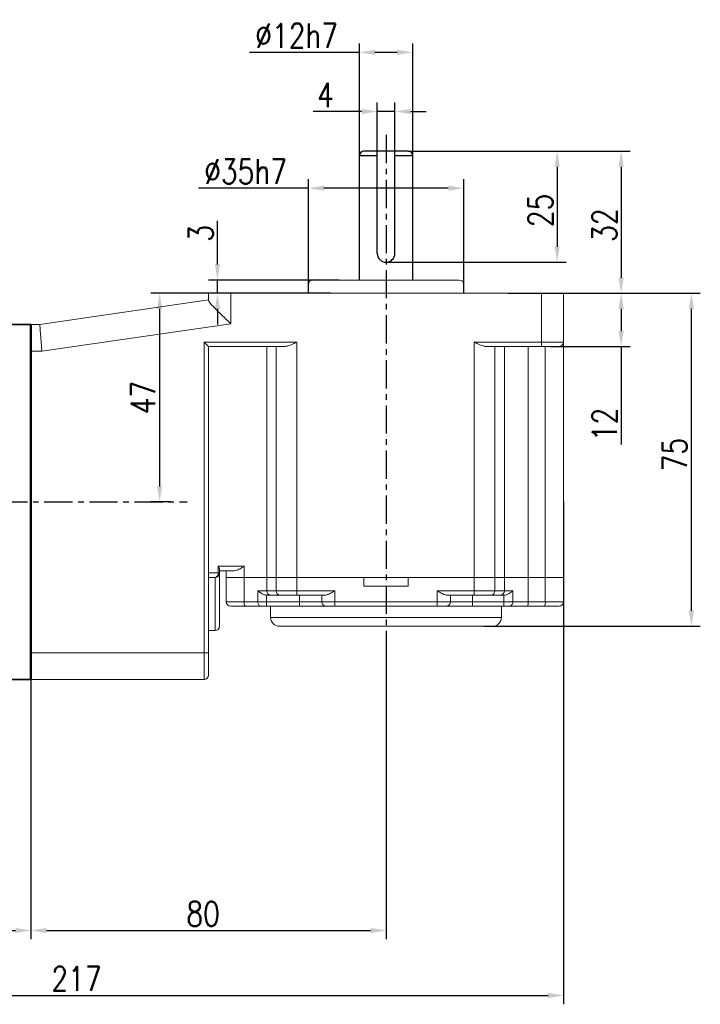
# Model space of a CAD drawing. Header units: inches. Extents: x -753 to 5070, y -3075 to 1581.
# Tile 21 of 178: x 1968 to 2122, y -2021 to -1799. Entities that reach past the tile are written whole.
import ezdxf

# ---------------------------------------------------------------- set-up
doc = ezdxf.new("R2010")
doc.units = ezdxf.units.IN
doc.header["$LTSCALE"] = 10
doc.header["$MEASUREMENT"] = 0
doc.linetypes.add('CENTER', pattern=[10.16, 6.35, -1.27, 1.27, -1.27])
for name, color, linetype in [('1轮廓实线层', 7, 'Continuous'), ('3中心线层', 1, 'CENTER'), ('7标注层', 4, 'Continuous')]:
    doc.layers.add(name, color=color, linetype=linetype)
doc.layers.add('图层2', color=4, linetype='Continuous', lineweight=40)
doc.styles.add('TH_GBDIM', font='romans.shx', dxfattribs={"width": 0.8, "bigfont": 'gbcbig.shx'})
doc.dimstyles.new('TH_GBDIM', dxfattribs={"dimtxt": 3.5, "dimasz": 2.5, "dimexe": 2, "dimexo": 0, "dimgap": 1, "dimtad": 1, "dimdec": 4, "dimdsep": 46, "dimtxsty": 'TH_GBDIM', "dimcen": 0.09, "dimclrd": 4, "dimclre": 4, "dimclrt": 3, "dimadec": 0, "dimazin": 0, "dimtfac": 1, "dimtdec": 4, "dimtmove": 0, "dimatfit": 3, "dimfxl": 1, "dimtzin": 0, "dimarcsym": 0})

# ---------------------------------------------------------------- blocks, each defined once
blk = doc.blocks.new('*D370')
at = {"layer": '7标注层', "color": 4, "lineweight": -2, "transparency": 16777216}
for p, q in [((2050.8, -1941.97), (2050.8, -2006.43)), ((1970.8, -1947.89), (1970.8, -2006.43)), ((1974.3, -2004.43), (2047.3, -2004.43))]:
    blk.add_line(p, q, dxfattribs=at)
at = {"layer": '7标注层', "color": 4, "transparency": 16777216}
for points in [[(1974.3, -2003.85), (1974.3, -2005.02), (1970.8, -2004.43)], [(2047.3, -2003.85), (2047.3, -2005.02), (2050.8, -2004.43)]]:
    blk.add_solid(points, dxfattribs=at)
at = {"layer": 'Defpoints', "color": 0, "transparency": 16777216}
for p in [(2050.8, -1941.97), (1970.8, -1947.89), (2050.8, -2004.43)]:
    blk.add_point(p, dxfattribs=at)
at = {"layer": '7标注层', "color": 3, "transparency": 16777216, "insert": (2009.59, -2000.68), "char_height": 5.5, "attachment_point": 5, "style": 'TH_GBDIM'}
blk.add_mtext('80', dxfattribs=at)
blk = doc.blocks.new('*D387')
at = {"layer": '7标注层', "color": 4, "lineweight": -2, "transparency": 16777216}
for p, q in [((2010.8, -1860.89), (1997.79, -1860.89)), ((1999.79, -1864.39), (1999.79, -1904.39)), ((2002.33, -1907.89), (1997.79, -1907.89))]:
    blk.add_line(p, q, dxfattribs=at)
at = {"layer": '7标注层', "color": 4, "transparency": 16777216}
for points in [[(1999.21, -1864.39), (2000.37, -1864.39), (1999.79, -1860.89)], [(1999.21, -1904.39), (2000.37, -1904.39), (1999.79, -1907.89)]]:
    blk.add_solid(points, dxfattribs=at)
at = {"layer": 'Defpoints', "color": 0, "transparency": 16777216}
for p in [(2010.8, -1860.89), (1999.79, -1907.89), (2002.33, -1907.89)]:
    blk.add_point(p, dxfattribs=at)
at = {"layer": '7标注层', "color": 3, "transparency": 16777216, "insert": (1996.04, -1884.39), "char_height": 5.5, "attachment_point": 5, "rotation": 90, "style": 'TH_GBDIM'}
blk.add_mtext('{47}{}{}', dxfattribs=at)
blk = doc.blocks.new('*D388')
at = {"layer": '7标注层', "color": 4, "lineweight": -2, "transparency": 16777216}
for p, q in [((2090.8, -1860.89), (2105.76, -1860.89)), ((2103.76, -1864.39), (2103.76, -1869.39)), ((2087.8, -1872.89), (2105.76, -1872.89)), ((2103.76, -1872.89), (2103.76, -1894.98))]:
    blk.add_line(p, q, dxfattribs=at)
at = {"layer": '7标注层', "color": 4, "transparency": 16777216}
for points in [[(2103.17, -1864.39), (2104.34, -1864.39), (2103.76, -1860.89)], [(2103.17, -1869.39), (2104.34, -1869.39), (2103.76, -1872.89)]]:
    blk.add_solid(points, dxfattribs=at)
at = {"layer": 'Defpoints', "color": 0, "transparency": 16777216}
for p in [(2090.8, -1860.89), (2087.8, -1872.89), (2103.76, -1872.89)]:
    blk.add_point(p, dxfattribs=at)
at = {"layer": '7标注层', "color": 3, "transparency": 16777216, "insert": (2100.01, -1890.42), "char_height": 5.5, "attachment_point": 5, "rotation": 90, "style": 'TH_GBDIM'}
blk.add_mtext('{12}{}{}', dxfattribs=at)
blk = doc.blocks.new('*D396')
at = {"layer": '7标注层', "color": 4, "lineweight": -2, "transparency": 16777216}
for p, q in [((2090.8, -1860.89), (2121.59, -1860.89)), ((2119.59, -1932.39), (2119.59, -1864.39)), ((2072.84, -1935.89), (2121.59, -1935.89))]:
    blk.add_line(p, q, dxfattribs=at)
at = {"layer": '7标注层', "color": 4, "transparency": 16777216}
for points in [[(2119.01, -1864.39), (2120.18, -1864.39), (2119.59, -1860.89)], [(2119.01, -1932.39), (2120.18, -1932.39), (2119.59, -1935.89)]]:
    blk.add_solid(points, dxfattribs=at)
at = {"layer": 'Defpoints', "color": 0, "transparency": 16777216}
for p in [(2090.8, -1860.89), (2119.59, -1860.89), (2072.84, -1935.89)]:
    blk.add_point(p, dxfattribs=at)
at = {"layer": '7标注层', "color": 3, "transparency": 16777216, "insert": (2115.84, -1897.23), "char_height": 5.5, "attachment_point": 5, "rotation": 90, "style": 'TH_GBDIM'}
blk.add_mtext('{75}{}{}', dxfattribs=at)
blk = doc.blocks.new('*D397')
at = {"layer": '7标注层', "color": 4, "lineweight": -2, "transparency": 16777216}
for p, q in [((2012.83, -1854.39), (2012.83, -1844.58)), ((2040.26, -1857.89), (2010.83, -1857.89)), ((2012.83, -1860.89), (2012.83, -1857.89)), ((2038.3, -1860.89), (2010.83, -1860.89)), ((2012.83, -1864.39), (2012.83, -1867.89))]:
    blk.add_line(p, q, dxfattribs=at)
at = {"layer": '7标注层', "color": 4, "transparency": 16777216}
for points in [[(2012.25, -1854.39), (2013.41, -1854.39), (2012.83, -1857.89)], [(2012.25, -1864.39), (2013.41, -1864.39), (2012.83, -1860.89)]]:
    blk.add_solid(points, dxfattribs=at)
at = {"layer": 'Defpoints', "color": 0, "transparency": 16777216}
for p in [(2012.83, -1857.89), (2040.26, -1857.89), (2038.3, -1860.89)]:
    blk.add_point(p, dxfattribs=at)
at = {"layer": '7标注层', "color": 3, "transparency": 16777216, "insert": (2009.08, -1847.37), "char_height": 5.5, "attachment_point": 5, "rotation": 90, "style": 'TH_GBDIM'}
blk.add_mtext('{3}{}{}', dxfattribs=at)
blk = doc.blocks.new('*D398')
at = {"layer": '7标注层', "color": 4, "lineweight": -2, "transparency": 16777216}
for p, q in [((2055.8, -1828.89), (2091.35, -1828.89)), ((2089.35, -1832.39), (2089.35, -1850.39)), ((2050.8, -1853.89), (2091.35, -1853.89))]:
    blk.add_line(p, q, dxfattribs=at)
at = {"layer": '7标注层', "color": 4, "transparency": 16777216}
for points in [[(2088.76, -1832.39), (2089.93, -1832.39), (2089.35, -1828.89)], [(2088.76, -1850.39), (2089.93, -1850.39), (2089.35, -1853.89)]]:
    blk.add_solid(points, dxfattribs=at)
at = {"layer": 'Defpoints', "color": 0, "transparency": 16777216}
for p in [(2055.8, -1828.89), (2050.8, -1853.89), (2089.35, -1853.89)]:
    blk.add_point(p, dxfattribs=at)
at = {"layer": '7标注层', "color": 3, "transparency": 16777216, "insert": (2085.6, -1842.22), "char_height": 5.5, "attachment_point": 5, "rotation": 90, "style": 'TH_GBDIM'}
blk.add_mtext('{25}{}{}', dxfattribs=at)
blk = doc.blocks.new('*D399')
at = {"layer": '7标注层', "color": 4, "lineweight": -2, "transparency": 16777216}
for p, q in [((2060.48, -1828.89), (2105.76, -1828.89)), ((2103.76, -1832.39), (2103.76, -1857.39)), ((2078.34, -1860.89), (2105.76, -1860.89))]:
    blk.add_line(p, q, dxfattribs=at)
at = {"layer": '7标注层', "color": 4, "transparency": 16777216}
for points in [[(2103.17, -1832.39), (2104.34, -1832.39), (2103.76, -1828.89)], [(2103.17, -1857.39), (2104.34, -1857.39), (2103.76, -1860.89)]]:
    blk.add_solid(points, dxfattribs=at)
at = {"layer": 'Defpoints', "color": 0, "transparency": 16777216}
for p in [(2060.48, -1828.89), (2078.34, -1860.89), (2103.76, -1860.89)]:
    blk.add_point(p, dxfattribs=at)
at = {"layer": '7标注层', "color": 3, "transparency": 16777216, "insert": (2100.01, -1845.53), "char_height": 5.5, "attachment_point": 5, "rotation": 90, "style": 'TH_GBDIM'}
blk.add_mtext('{32}{}{}', dxfattribs=at)
blk = doc.blocks.new('*D400')
at = {"layer": '7标注层', "color": 4, "lineweight": -2, "transparency": 16777216}
for p, q in [((2048.8, -1831.89), (2048.8, -1817.93)), ((2052.8, -1831.89), (2052.8, -1817.93)), ((2045.3, -1819.93), (2034.35, -1819.93)), ((2052.8, -1819.93), (2048.8, -1819.93)), ((2056.3, -1819.93), (2059.8, -1819.93))]:
    blk.add_line(p, q, dxfattribs=at)
at = {"layer": '7标注层', "color": 4, "transparency": 16777216}
for points in [[(2045.3, -1819.34), (2045.3, -1820.51), (2048.8, -1819.93)], [(2056.3, -1819.34), (2056.3, -1820.51), (2052.8, -1819.93)]]:
    blk.add_solid(points, dxfattribs=at)
at = {"layer": 'Defpoints', "color": 0, "transparency": 16777216}
for p in [(2052.8, -1819.93), (2048.8, -1831.89), (2052.8, -1831.89)]:
    blk.add_point(p, dxfattribs=at)
at = {"layer": '7标注层', "color": 3, "transparency": 16777216, "insert": (2037.13, -1816.18), "char_height": 5.5, "attachment_point": 5, "style": 'TH_GBDIM'}
blk.add_mtext('{4}{}{}', dxfattribs=at)
blk = doc.blocks.new('*D402')
at = {"layer": '7标注层', "color": 4, "lineweight": -2, "transparency": 16777216}
for p, q in [((1873.8, -1907.89), (1873.8, -2021.07)), ((2090.8, -1907.89), (2090.8, -2021.07)), ((1877.3, -2019.07), (2087.3, -2019.07))]:
    blk.add_line(p, q, dxfattribs=at)
at = {"layer": '7标注层', "color": 4, "transparency": 16777216}
for points in [[(1877.3, -2018.49), (1877.3, -2019.66), (1873.8, -2019.07)], [(2087.3, -2018.49), (2087.3, -2019.66), (2090.8, -2019.07)]]:
    blk.add_solid(points, dxfattribs=at)
at = {"layer": 'Defpoints', "color": 0, "transparency": 16777216}
for p in [(1873.8, -1907.89), (2090.8, -1907.89), (2090.8, -2019.07)]:
    blk.add_point(p, dxfattribs=at)
at = {"layer": '7标注层', "color": 3, "transparency": 16777216, "insert": (1981.06, -2015.32), "char_height": 5.5, "attachment_point": 5, "style": 'TH_GBDIM'}
blk.add_mtext('217', dxfattribs=at)
blk = doc.blocks.new('*D352')
at = {"layer": '7标注层', "color": 4, "lineweight": -2, "transparency": 16777216}
for p, q in [((2033.3, -1860.89), (2033.3, -1835.2)), ((2068.3, -1860.89), (2068.3, -1835.2)), ((2033.3, -1837.2), (2008.52, -1837.2)), ((2064.8, -1837.2), (2036.8, -1837.2))]:
    blk.add_line(p, q, dxfattribs=at)
at = {"layer": '7标注层', "color": 4, "transparency": 16777216}
for points in [[(2036.8, -1836.62), (2036.8, -1837.79), (2033.3, -1837.2)], [(2064.8, -1836.62), (2064.8, -1837.79), (2068.3, -1837.2)]]:
    blk.add_solid(points, dxfattribs=at)
at = {"layer": 'Defpoints', "color": 0, "transparency": 16777216}
for p in [(2068.3, -1837.2), (2033.3, -1860.89), (2068.3, -1860.89)]:
    blk.add_point(p, dxfattribs=at)
at = {"layer": '7标注层', "color": 3, "transparency": 16777216, "insert": (2019.16, -1833.45), "char_height": 5.5, "attachment_point": 5, "style": 'TH_GBDIM'}
blk.add_mtext('\\A1;%%c35h7', dxfattribs=at)
blk = doc.blocks.new('*D353')
at = {"layer": '7标注层', "color": 4, "lineweight": -2, "transparency": 16777216}
for p, q in [((2044.8, -1831.05), (2044.8, -1804.6)), ((2056.8, -1831.63), (2056.8, -1804.6)), ((2044.8, -1806.6), (2020.02, -1806.6)), ((2053.3, -1806.6), (2048.3, -1806.6))]:
    blk.add_line(p, q, dxfattribs=at)
at = {"layer": '7标注层', "color": 4, "transparency": 16777216}
for points in [[(2048.3, -1806.02), (2048.3, -1807.18), (2044.8, -1806.6)], [(2053.3, -1806.02), (2053.3, -1807.18), (2056.8, -1806.6)]]:
    blk.add_solid(points, dxfattribs=at)
at = {"layer": 'Defpoints', "color": 0, "transparency": 16777216}
for p in [(2056.8, -1806.6), (2044.8, -1831.05), (2056.8, -1831.63)]:
    blk.add_point(p, dxfattribs=at)
at = {"layer": '7标注层', "color": 3, "transparency": 16777216, "insert": (2030.66, -1802.85), "char_height": 5.5, "attachment_point": 5, "style": 'TH_GBDIM'}
blk.add_mtext('\\A1;%%c12h7', dxfattribs=at)
blk = doc.blocks.new('*D431')
at = {"layer": '7标注层', "color": 4, "lineweight": -2, "transparency": 16777216}
for p, q in [((1970.8, -1867.89), (1970.8, -2006.43)), ((1873.8, -1886.89), (1873.8, -2006.43)), ((1877.3, -2004.43), (1967.3, -2004.43))]:
    blk.add_line(p, q, dxfattribs=at)
at = {"layer": '7标注层', "color": 4, "transparency": 16777216}
for points in [[(1877.3, -2003.85), (1877.3, -2005.02), (1873.8, -2004.43)], [(1967.3, -2003.85), (1967.3, -2005.02), (1970.8, -2004.43)]]:
    blk.add_solid(points, dxfattribs=at)
at = {"layer": 'Defpoints', "color": 0, "transparency": 16777216}
for p in [(1970.8, -1867.89), (1873.8, -1886.89), (1970.8, -2004.43)]:
    blk.add_point(p, dxfattribs=at)
at = {"layer": '7标注层', "color": 3, "transparency": 16777216, "insert": (1922.3, -2000.68), "char_height": 5.5, "attachment_point": 5, "style": 'TH_GBDIM'}
blk.add_mtext('97', dxfattribs=at)

msp = doc.modelspace()

# ---------------------------------------------------------------- linework, layer by layer
at = {"layer": '1轮廓实线层'}
for p, q in [((2044.797, -1857.889), (2044.797, -1829.889)), ((2048.797, -1829.889), (2044.797, -1829.889)), ((2055.797, -1828.889), (2045.797, -1828.889)), ((2048.797, -1851.889), (2048.797, -1828.889)), ((2052.797, -1851.889), (2052.797, -1828.889)), ((2056.797, -1829.889), (2052.797, -1829.889)), ((2056.797, -1857.889), (2056.797, -1829.889)), ((1970.797, -1907.889), (1970.797, -1874.619))]:
    msp.add_line(p, q, dxfattribs=at)
at = {"layer": '1轮廓实线层', "color": 7, "linetype": 'Continuous', "lineweight": 15}
for p, q in [((2033.297, -1858.889), (2033.297, -1860.889)), ((2034.297, -1857.889), (2067.297, -1857.889)), ((2068.297, -1860.889), (2068.297, -1858.889)), ((2010.797, -1862.474), (2010.797, -1860.889)), ((2010.797, -1860.889), (2015.797, -1860.889)), ((2015.797, -1860.889), (2015.797, -1867.728)), ((2015.797, -1860.889), (2085.797, -1860.889)), ((2085.797, -1871.889), (2085.797, -1860.889)), ((2085.797, -1860.889), (2090.797, -1860.889)), ((2090.797, -1860.889), (2090.797, -1871.889)), ((1972.797, -1867.889), (2010.797, -1862.389)), ((2015.797, -1867.728), (1973.229, -1873.889)), ((1970.797, -1867.889), (1972.797, -1867.889)), ((2009.797, -1871.889), (2030.727, -1871.889)), ((2009.797, -1941.889), (2009.797, -1871.889)), ((2030.727, -1871.889), (2030.727, -1924.889)), ((2070.618, -1871.889), (2085.797, -1871.889)), ((2070.618, -1924.889), (2070.618, -1871.889)), ((2085.797, -1871.889), (2090.797, -1871.889)), ((2085.797, -1871.889), (2085.797, -1872.889)), ((2090.797, -1871.889), (2090.797, -1924.889)), ((1973.229, -1873.889), (1970.797, -1873.889)), ((2027.727, -1872.889), (2010.797, -1872.889)), ((2010.797, -1872.889), (2010.797, -1941.889)), ((2023.921, -1872.889), (2023.921, -1924.889)), ((2026.028, -1924.889), (2026.028, -1872.889)), ((2085.797, -1872.889), (2073.618, -1872.889)), ((2075.316, -1872.889), (2075.316, -1924.889)), ((2077.453, -1872.889), (2077.453, -1924.889)), ((2082.815, -1872.889), (2082.815, -1924.889)), ((2089.797, -1872.889), (2085.797, -1872.889)), ((2086.665, -1924.889), (2086.665, -1872.889)), ((2012.975, -1923.889), (2012.975, -1922.389)), ((2012.975, -1922.389), (2018.848, -1922.389)), ((2013.297, -1923.157), (2013.297, -1923.889)), ((2018.848, -1922.389), (2018.848, -1924.889)), ((2010.797, -1923.889), (2012.975, -1923.889)), ((2012.297, -1924.889), (2010.797, -1924.889)), ((2012.297, -1936.889), (2012.297, -1924.889)), ((2013.297, -1923.889), (2012.975, -1923.889)), ((2016.601, -1923.389), (2013.297, -1923.389)), ((2013.297, -1923.889), (2013.297, -1935.889)), ((2014.797, -1924.889), (2014.797, -1923.389)), ((2014.797, -1930.389), (2014.797, -1924.889)), ((2014.797, -1924.889), (2018.848, -1924.889)), ((2018.848, -1924.889), (2018.848, -1930.389)), ((2018.848, -1924.889), (2023.921, -1924.889)), ((2023.921, -1924.889), (2023.921, -1927.889)), ((2023.921, -1924.889), (2026.028, -1924.889)), ((2026.028, -1927.889), (2026.028, -1924.889)), ((2026.028, -1924.889), (2030.727, -1924.889)), ((2030.727, -1924.889), (2030.727, -1927.889)), ((2030.727, -1924.889), (2045.797, -1924.889)), ((2030.727, -1924.889), (2070.618, -1924.889)), ((2045.797, -1926.889), (2045.797, -1924.889)), ((2055.797, -1924.889), (2055.797, -1926.889)), ((2055.797, -1924.889), (2070.618, -1924.889)), ((2070.618, -1927.889), (2070.618, -1924.889)), ((2070.618, -1924.889), (2075.316, -1924.889)), ((2075.316, -1924.889), (2075.316, -1927.889)), ((2075.316, -1924.889), (2077.453, -1924.889)), ((2077.453, -1924.889), (2077.453, -1927.889)), ((2077.453, -1924.889), (2082.815, -1924.889)), ((2082.815, -1924.889), (2082.815, -1930.389)), ((2082.815, -1924.889), (2086.665, -1924.889)), ((2086.665, -1930.389), (2086.665, -1924.889)), ((2086.665, -1924.889), (2090.797, -1924.889)), ((2090.797, -1924.889), (2090.797, -1930.389)), ((2045.797, -1926.889), (2055.797, -1926.889)), ((2021.93, -1927.889), (2023.921, -1927.889)), ((2021.93, -1930.389), (2021.93, -1927.889)), ((2023.921, -1928.889), (2023.867, -1928.888)), ((2023.867, -1928.888), (2023.867, -1930.389)), ((2023.921, -1927.889), (2026.028, -1927.889)), ((2024.86, -1928.889), (2023.921, -1928.889)), ((2026.968, -1928.889), (2024.86, -1928.889)), ((2026.028, -1927.889), (2030.727, -1927.889)), ((2030.727, -1928.889), (2026.968, -1928.889)), ((2030.727, -1927.889), (2039.297, -1927.889)), ((2030.727, -1928.889), (2030.727, -1927.889)), ((2037.061, -1928.889), (2030.727, -1928.889)), ((2031.297, -1928.889), (2031.297, -1930.389)), ((2036.297, -1930.389), (2036.297, -1928.889)), ((2039.297, -1927.889), (2039.297, -1930.389)), ((2062.297, -1927.889), (2070.618, -1927.889)), ((2062.297, -1930.389), (2062.297, -1927.889)), ((2070.618, -1928.889), (2064.533, -1928.889)), ((2065.297, -1928.889), (2065.297, -1930.389)), ((2070.297, -1928.889), (2070.297, -1930.389)), ((2070.618, -1927.889), (2075.316, -1927.889)), ((2070.618, -1927.889), (2070.618, -1928.889)), ((2074.377, -1928.889), (2070.618, -1928.889)), ((2076.513, -1928.889), (2074.377, -1928.889)), ((2075.316, -1927.889), (2077.453, -1927.889)), ((2077.389, -1928.889), (2076.513, -1928.889)), ((2077.37, -1930.389), (2077.37, -1928.889)), ((2077.453, -1927.889), (2079.368, -1927.889)), ((2079.368, -1927.889), (2079.368, -1930.389)), ((2014.797, -1930.389), (2018.848, -1930.389)), ((2019.037, -1931.389), (2015.797, -1931.389)), ((2018.848, -1930.389), (2021.93, -1930.389)), ((2022.576, -1931.389), (2019.037, -1931.389)), ((2021.93, -1930.389), (2023.867, -1930.389)), ((2023.867, -1931.389), (2022.576, -1931.389)), ((2023.867, -1930.389), (2031.297, -1930.389)), ((2023.867, -1930.389), (2023.867, -1931.389)), ((2031.297, -1931.389), (2023.867, -1931.389)), ((2024.797, -1931.389), (2024.797, -1933.889)), ((2031.297, -1930.389), (2036.297, -1930.389)), ((2031.297, -1930.389), (2031.297, -1931.389)), ((2037.297, -1931.389), (2031.297, -1931.389)), ((2036.297, -1930.389), (2039.297, -1930.389)), ((2039.297, -1931.389), (2037.297, -1931.389)), ((2039.297, -1930.389), (2062.297, -1930.389)), ((2039.297, -1930.389), (2039.297, -1931.389)), ((2062.297, -1931.389), (2039.297, -1931.389)), ((2062.297, -1931.389), (2062.297, -1930.389)), ((2062.297, -1930.389), (2065.297, -1930.389)), ((2064.297, -1931.389), (2062.297, -1931.389)), ((2070.297, -1931.389), (2064.297, -1931.389)), ((2065.297, -1930.389), (2070.297, -1930.389)), ((2070.297, -1931.389), (2070.297, -1930.389)), ((2070.297, -1930.389), (2077.37, -1930.389)), ((2077.37, -1931.389), (2070.297, -1931.389)), ((2076.797, -1933.889), (2076.797, -1931.389)), ((2077.37, -1930.389), (2079.368, -1930.389)), ((2077.37, -1931.389), (2077.37, -1930.389)), ((2078.702, -1931.389), (2077.37, -1931.389)), ((2082.642, -1931.389), (2078.702, -1931.389)), ((2079.368, -1930.389), (2082.815, -1930.389)), ((2086.491, -1931.389), (2082.642, -1931.389)), ((2082.815, -1930.389), (2086.665, -1930.389)), ((2089.797, -1931.389), (2086.491, -1931.389)), ((2086.665, -1930.389), (2090.797, -1930.389)), ((2074.797, -1935.889), (2026.797, -1935.889)), ((2012.297, -1936.889), (2010.797, -1936.889)), ((1970.797, -1941.889), (2009.797, -1941.889)), ((2009.797, -1947.889), (2009.797, -1941.889)), ((2009.797, -1941.889), (2010.797, -1941.889)), ((2010.797, -1941.889), (2010.797, -1946.889)), ((2009.797, -1947.889), (1970.797, -1947.889))]:
    msp.add_line(p, q, dxfattribs=at)
at = {"layer": '1轮廓实线层', "color": 115, "linetype": 'Continuous', "lineweight": 15}
for p, q in [((2035.801, -1856.889), (2035.797, -1856.889)), ((2024.797, -1933.889), (2076.797, -1933.889))]:
    msp.add_line(p, q, dxfattribs=at)
at = {"layer": '1轮廓实线层', "color": 7, "linetype": 'Continuous', "lineweight": 15, "flags": 128}
for points in [[(1972.797, -1867.889), (1972.803, -1867.98), (1972.823, -1868.251), (1972.855, -1868.693), (1972.898, -1869.293), (1972.951, -1870.032), (1973.013, -1870.889), (1973.081, -1871.837), (1973.154, -1872.847), (1973.229, -1873.889)], [(2010.797, -1872.889), (2010.778, -1872.87), (2010.721, -1872.813), (2010.628, -1872.721), (2010.504, -1872.596), (2010.352, -1872.445), (2010.18, -1872.272), (2009.992, -1872.084), (2009.797, -1871.889)], [(2021.93, -1930.389), (2021.943, -1930.584), (2021.979, -1930.772), (2022.039, -1930.945), (2022.119, -1931.096), (2022.217, -1931.221), (2022.329, -1931.313), (2022.45, -1931.37), (2022.576, -1931.389)]]:
    msp.add_lwpolyline(points, dxfattribs=at)
at = {"layer": '1轮廓实线层'}
for centre, radius, start, end in [((2045.797, -1829.889), 1, 90, 180), ((2055.797, -1829.889), 1, 0, 90), ((2050.797, -1851.889), 2, 180, 0)]:
    msp.add_arc(centre, radius, start, end, dxfattribs=at)
at = {"layer": '1轮廓实线层', "color": 7, "linetype": 'Continuous', "lineweight": 15}
for centre, radius, start, end in [((2034.297, -1858.889), 1, 90, 180), ((2067.297, -1858.889), 1, 0, 90), ((2089.797, -1871.889), 1, 270, 0), ((2012.098, -1924.024), 0.888, 282.96715, 8.75181), ((2012.297, -1923.889), 1, 270, 0), ((2024.892, -1927.918), 0.971, 178.27456, 268.1638), ((2026.999, -1927.918), 0.971, 178.2746, 268.16376), ((2074.346, -1927.918), 0.971, 271.83621, 1.7254), ((2076.482, -1927.918), 0.971, 271.83631, 1.72552), ((2015.797, -1930.389), 1, 180, 270), ((2020.307, -1930.63), 1.479, 170.62172, 210.8799), ((2037.297, -1930.389), 1, 180, 270), ((2064.297, -1930.389), 1, 270, 0), ((2078.494, -1930.528), 0.886, 283.63506, 9.03328), ((2081.245, -1930.632), 1.589, 331.51786, 8.77971), ((2085.095, -1930.632), 1.589, 331.51849, 8.77908), ((2089.797, -1930.389), 1, 270, 0), ((2026.797, -1933.889), 2, 180, 270), ((2074.797, -1933.889), 2, 270, 0), ((2012.297, -1935.889), 1, 270, 0), ((2009.797, -1946.889), 1, 270, 0)]:
    msp.add_arc(centre, radius, start, end, dxfattribs=at)
for points, knots in [([(2015.797, -1867.728), (2015.793, -1867.724), (2015.463, -1867.407), (2014.793, -1866.762), (2013.802, -1865.803), (2012.924, -1864.941), (2012.184, -1864.196), (2011.525, -1863.504), (2010.938, -1862.839), (2010.844, -1862.596), (2010.797, -1862.474)], [0, 0, 0, 0, 0.0016274, 0.1435129, 0.2910808, 0.4426062, 0.5569336, 0.6742378, 0.8367196, 1, 1, 1, 1]), ([(2030.727, -1871.889), (2030.722, -1871.891), (2030.445, -1872.015), (2029.702, -1872.342), (2028.674, -1872.778), (2027.987, -1872.859), (2027.727, -1872.889)], [0, 0, 0, 0, 0.0041816, 0.2699415, 0.7228421, 1, 1, 1, 1]), ([(2073.618, -1872.889), (2073.357, -1872.859), (2072.671, -1872.778), (2071.643, -1872.342), (2070.9, -1872.015), (2070.622, -1871.891), (2070.618, -1871.889)], [0, 0, 0, 0, 0.2771575, 0.7300585, 0.9958189, 1, 1, 1, 1]), ([(2013.297, -1923.157), (2013.28, -1923.053), (2013.242, -1922.823), (2013.079, -1922.541), (2012.976, -1922.391), (2012.975, -1922.389)], [0, 0, 0, 0, 0.4522733, 0.9943778, 1, 1, 1, 1]), ([(2018.848, -1922.389), (2018.844, -1922.391), (2018.616, -1922.528), (2018.055, -1922.865), (2017.297, -1923.292), (2016.788, -1923.363), (2016.601, -1923.389)], [0, 0, 0, 0, 0.0039338, 0.2968827, 0.7420332, 1, 1, 1, 1]), ([(2023.867, -1928.888), (2023.698, -1928.865), (2023.265, -1928.806), (2022.586, -1928.437), (2022.152, -1928.09), (2021.932, -1927.891), (2021.93, -1927.889)], [0, 0, 0, 0, 0.2155191, 0.5542573, 0.9961242, 1, 1, 1, 1]), ([(2039.297, -1927.889), (2039.294, -1927.891), (2039.237, -1927.924), (2038.835, -1928.156), (2038.195, -1928.516), (2037.496, -1928.837), (2037.18, -1928.875), (2037.061, -1928.889)], [0, 0, 0, 0, 0.00400856, 0.07249537, 0.50897763, 0.81504259, 1, 1, 1, 1]), ([(2064.533, -1928.889), (2064.414, -1928.875), (2064.098, -1928.837), (2063.399, -1928.516), (2062.759, -1928.156), (2062.357, -1927.924), (2062.3, -1927.891), (2062.297, -1927.889)], [0, 0, 0, 0, 0.1849577, 0.4910232, 0.9275046, 0.9959923, 1, 1, 1, 1]), ([(2079.368, -1927.889), (2079.367, -1927.891), (2079.133, -1928.107), (2078.687, -1928.465), (2077.983, -1928.827), (2077.558, -1928.871), (2077.389, -1928.889)], [0, 0, 0, 0, 0.0037974, 0.4727625, 0.7897273, 1, 1, 1, 1])]:
    msp.add_open_spline(points, degree=3, knots=knots, dxfattribs=at)
at = {"layer": '3中心线层', "ltscale": 0.1}
for p, q in [((2050.797, -1825.186), (2050.797, -1941.972)), ((1933.172, -1907.889), (2005.989, -1907.889))]:
    msp.add_line(p, q, dxfattribs=at)
at = {"layer": '图层2', "color": 0}
for p, q in [((1970.797, -1867.889), (1962.797, -1867.972)), ((1970.797, -1867.889), (1970.797, -1947.889)), ((1970.797, -1947.889), (1970.797, -1867.889)), ((1962.797, -1947.806), (1970.797, -1947.889))]:
    msp.add_line(p, q, dxfattribs=at)

# ---------------------------------------------------------------- dimensions: what is measured, and where the dimension line sits
at = {"layer": '7标注层'}
for base, p1, p2, text, override, picture, middle in [((2056.797, -1806.601), (2044.797, -1831.051), (2056.797, -1831.631), '\\A1;%%c<>h7', {"dimtxt": 5.5, "dimasz": 3.5, "dimdec": 1, "dimadec": 1}, '*D353', (2030.659, -1806.601)), ((2052.797, -1819.926), (2048.797, -1831.891), (2052.797, -1831.891), '{<>}{}{}', {"dimtxt": 5.5, "dimasz": 3.5, "dimdec": 1, "dimadec": 1}, '*D400', (2037.133, -1819.926)), ((2068.297, -1837.203), (2033.297, -1860.889), (2068.297, -1860.889), '\\A1;%%c<>h7', {"dimtxt": 5.5, "dimasz": 3.5, "dimdec": 0}, '*D352', (2019.159, -1837.203))]:
    dim = msp.add_linear_dim(base=base, p1=p1, p2=p2, text=text, dimstyle='TH_GBDIM', override=override, dxfattribs=at)
    dim.commit()
    dim.dimension.update_dxf_attribs({"geometry": picture, "text_midpoint": middle, "dimtype": 160})
for base, p1, p2, picture, middle in [((2089.347, -1853.889), (2055.797, -1828.889), (2050.797, -1853.889), '*D398', (2089.347, -1842.225)), ((2103.755, -1860.889), (2060.485, -1828.889), (2078.34, -1860.889), '*D399', (2103.755, -1845.53)), ((2012.831, -1857.889), (2038.297, -1860.889), (2040.261, -1857.889), '*D397', (2012.831, -1847.365)), ((2119.592, -1860.889), (2072.842, -1935.889), (2090.797, -1860.889), '*D396', (2119.592, -1897.235)), ((2103.755, -1872.889), (2090.797, -1860.889), (2087.797, -1872.889), '*D388', (2103.755, -1890.422))]:
    dim = msp.add_linear_dim(base=base, p1=p1, p2=p2, angle=90, text='{<>}{}{}', dimstyle='TH_GBDIM', override={"dimtxt": 5.5, "dimasz": 3.5, "dimdec": 1, "dimadec": 1}, dxfattribs=at)
    dim.commit()
    dim.dimension.update_dxf_attribs({"geometry": picture, "text_midpoint": middle, "dimtype": 160})
dim = msp.add_linear_dim(base=(1999.79, -1907.889), p1=(2010.797, -1860.889), p2=(2002.325, -1907.889), angle=90, text='{<>}{}{}', dimstyle='TH_GBDIM', override={"dimtxt": 5.5, "dimasz": 3.5, "dimdec": 1, "dimadec": 1}, dxfattribs=at)
dim.commit()
dim.dimension.update_dxf_attribs({"geometry": '*D387', "text_midpoint": (1996.04, -1884.389)})
for base, p1, p2, picture, middle in [((1970.797, -2004.432), (1873.797, -1886.889), (1970.797, -1867.889), '*D431', (1922.297, -2004.432)), ((2090.797, -2019.072), (1873.797, -1907.889), (2090.797, -1907.889), '*D402', (1981.062, -2019.072)), ((2050.796, -2004.432), (1970.797, -1947.889), (2050.796, -1941.971), '*D370', (2009.595, -2004.432))]:
    dim = msp.add_linear_dim(base=base, p1=p1, p2=p2, dimstyle='TH_GBDIM', override={"dimtxt": 5.5, "dimasz": 3.5, "dimdec": 1, "dimadec": 1}, dxfattribs=at)
    dim.commit()
    dim.dimension.update_dxf_attribs({"geometry": picture, "text_midpoint": middle, "dimtype": 160})

doc.saveas('drawing.dxf')
